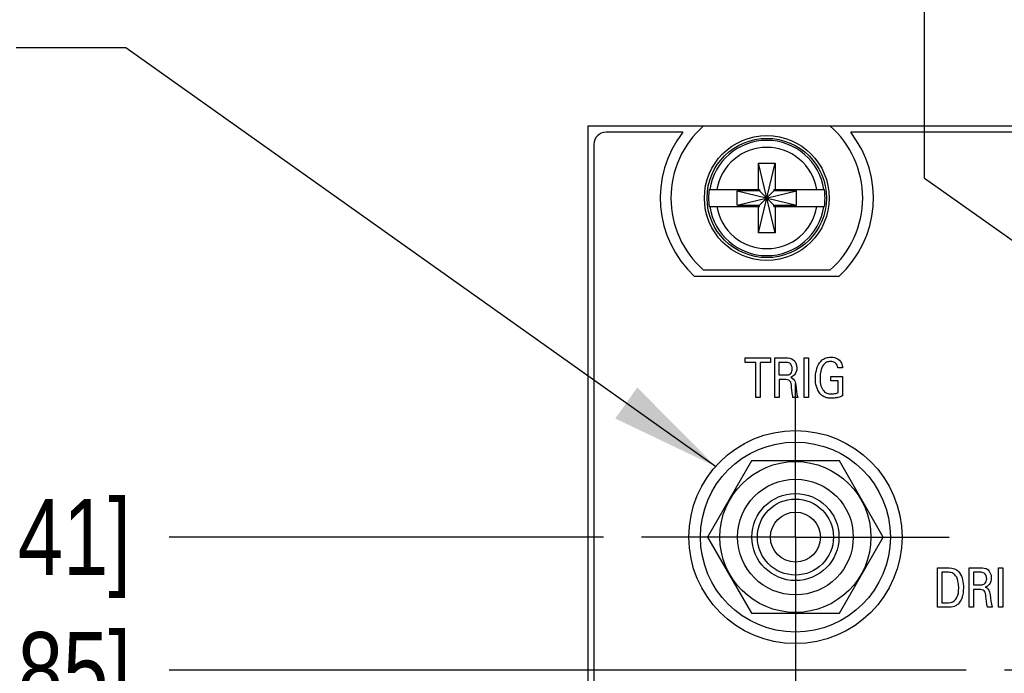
# Model space of a CAD drawing. Header units: inches. Extents: x 0.2 to 16.8, y 0.2 to 10.8.
# Tile 9 of 23: x 6.2 to 7.8, y 7.4 to 8.4. Entities that reach past the tile are written whole.
import ezdxf

# ---------------------------------------------------------------- set-up
doc = ezdxf.new("R2010")
doc.units = ezdxf.units.IN
doc.header["$LTSCALE"] = 0.935
doc.header["$MEASUREMENT"] = 0
doc.linetypes.add('CENTER', pattern=[0.6, 0.375, -0.075, 0.075, -0.075])
doc.layers.get('0').update_dxf_attribs({"linetype": 'CONTINUOUS'})
for name, color, linetype in [('DATUMCURVES', 7, 'CONTINUOUS'), ('DEFAULT_1', 7, 'CENTER'), ('DETAIL', 7, 'CONTINUOUS'), ('DIMENSIONS', 7, 'CONTINUOUS')]:
    doc.layers.add(name, color=color, linetype=linetype)
doc.styles.get("Standard").update_dxf_attribs({"font": 'txt', "width": 0.8})
doc.dimstyles.new('DIMSTYLE_1', dxfattribs={"dimtxt": 0.125, "dimasz": 0.18, "dimexe": 0.18, "dimexo": 0.0625, "dimgap": 0.09, "dimtad": 0, "dimtih": 1, "dimtoh": 1, "dimdec": 3, "dimzin": 4, "dimdsep": 46, "dimtxsty": 'STANDARD', "dimblk": '_FILLED', "dimblk1": '_FILLED', "dimblk2": '_FILLED', "dimcen": 0.09, "dimadec": 0, "dimazin": 0, "dimtp": 0.01, "dimtm": 0.01, "dimtfac": 1, "dimtdec": 3, "dimtofl": 0, "dimtmove": 0, "dimatfit": 3, "dimldrblk": '_FILLED', "dimfxl": 1, "dimtolj": 1, "dimtzin": 4, "dimarcsym": 0})
doc.dimstyles.get("Standard").update_dxf_attribs({"dimtxt": 0.125, "dimasz": 0.18, "dimexe": 0.18, "dimexo": 0.0625, "dimgap": 0.09, "dimtad": 0, "dimtih": 1, "dimtoh": 1, "dimdec": 3, "dimzin": 4, "dimdsep": 46, "dimtxsty": 'STANDARD', "dimblk": '_FILLED', "dimblk1": '_FILLED', "dimblk2": '_FILLED', "dimcen": 0.09, "dimadec": 0, "dimazin": 0, "dimtol": 1, "dimtp": 0.01, "dimtm": 0.01, "dimtfac": 1, "dimtdec": 3, "dimtofl": 0, "dimtmove": 0, "dimatfit": 3, "dimldrblk": '_FILLED', "dimfxl": 1, "dimtolj": 1, "dimtzin": 4, "dimarcsym": 0})

# ---------------------------------------------------------------- blocks, each defined once
blk = doc.blocks.new('*D8')
at = {"layer": 'DIMENSIONS', "color": 2, "linetype": 'CONTINUOUS'}
blk.add_line((7.749, 7.3804), (6.44, 7.3804), dxfattribs=at)
at = {"layer": 'DIMENSIONS', "color": 2, "linetype": 'CONTINUOUS', "insert": (6.3775, 7.4429), "char_height": 0.125, "width": 1.425, "attachment_point": 3, "line_spacing_factor": 0.9}
blk.add_mtext('4.049{\\Ftxt.shx;\\W1.000000;\\H0.125000; }[102.85]', dxfattribs=at)
blk = doc.blocks.new('_FILLED')
at = {"color": 0, "linetype": 'BYBLOCK'}
blk.add_solid([(0, 0), (-1, 0.1736), (-1, -0.1736)], dxfattribs=at)
blk = doc.blocks.new('*D9')
at = {"layer": 'DIMENSIONS', "color": 2, "linetype": 'CONTINUOUS'}
blk.add_line((7.1535, 7.5991), (6.44, 7.5991), dxfattribs=at)
at = {"layer": 'DIMENSIONS', "color": 2, "linetype": 'CONTINUOUS', "insert": (6.3775, 7.6616), "char_height": 0.125, "width": 1.425, "attachment_point": 3, "line_spacing_factor": 0.9}
blk.add_mtext('4.268{\\Ftxt.shx;\\W1.000000;\\H0.125000; }[108.41]', dxfattribs=at)
blk = doc.blocks.new('*D20')
at = {"layer": 'DIMENSIONS', "color": 2, "linetype": 'CONTINUOUS'}
for p, q in [((7.6804, 8.1879), (7.6804, 8.9992)), ((7.9365, 8.007), (7.6804, 8.1879)), ((7.9365, 7.5679), (7.9365, 8.007))]:
    blk.add_line(p, q, dxfattribs=at)
at = {"layer": 'DIMENSIONS', "color": 2, "linetype": 'CONTINUOUS', "insert": (7.6179, 9.0617), "char_height": 0.125, "width": 1.325, "attachment_point": 1, "rotation": 90, "line_spacing_factor": 0.9}
blk.add_mtext('1.885{\\Ftxt.shx;\\W1.000000;\\H0.125000; }[47.88]', dxfattribs=at)

msp = doc.modelspace()

# ---------------------------------------------------------------- linework, layer by layer
at = {"color": 7, "linetype": 'CONTINUOUS'}
for p, q in [((7.1275, 8.2741), (7.1275, 3.2071)), ((7.3177, 8.2741), (7.1275, 8.2741)), ((7.2838, 8.2641), (7.1575, 8.2641)), ((7.3177, 8.2746), (7.5252, 8.2746)), ((9.7177, 8.2741), (7.5252, 8.2741)), ((9.6838, 8.2641), (7.5592, 8.2641)), ((7.1375, 8.2441), (7.1375, 3.2371)), ((7.4077, 8.099), (7.4352, 8.2132)), ((7.4077, 8.1698), (7.4077, 8.2132)), ((7.4352, 8.099), (7.4077, 8.2132)), ((7.4077, 8.2132), (7.4352, 8.2132)), ((7.4352, 8.2132), (7.4352, 8.1698)), ((7.3268, 8.1698), (7.4097, 8.1698)), ((7.3729, 8.1444), (7.3729, 8.1678)), ((7.3729, 8.1678), (7.47, 8.1444)), ((7.4097, 8.1678), (7.3729, 8.1678)), ((7.3729, 8.1444), (7.47, 8.1678)), ((7.4097, 8.1698), (7.4097, 8.1678)), ((7.4097, 8.1444), (7.4332, 8.1678)), ((7.4332, 8.1444), (7.4097, 8.1678)), ((7.4332, 8.1698), (7.4332, 8.1678)), ((7.4332, 8.1698), (7.5161, 8.1698)), ((7.47, 8.1678), (7.4332, 8.1678)), ((7.47, 8.1444), (7.47, 8.1678)), ((7.3268, 8.1423), (7.4097, 8.1423)), ((7.3729, 8.1444), (7.4097, 8.1444)), ((7.4077, 8.099), (7.4077, 8.1423)), ((7.4097, 8.1423), (7.4097, 8.1444)), ((7.4332, 8.1423), (7.4332, 8.1444)), ((7.4332, 8.1444), (7.47, 8.1444)), ((7.4332, 8.1423), (7.5161, 8.1423)), ((7.4352, 8.1423), (7.4352, 8.099)), ((7.4352, 8.099), (7.4077, 8.099)), ((7.5252, 8.0376), (7.3177, 8.0376)), ((7.54, 8.0273), (7.303, 8.0273)), ((7.3963, 7.7241), (7.3241, 7.5991)), ((7.5406, 7.7241), (7.3963, 7.7241)), ((7.6128, 7.5991), (7.5406, 7.7241)), ((7.3241, 7.5991), (7.3963, 7.4741)), ((7.5406, 7.4741), (7.6128, 7.5991)), ((7.3963, 7.4741), (7.5406, 7.4741))]:
    msp.add_line(p, q, dxfattribs=at)
for centre, radius in [((7.4215, 8.1561), 0.1025), ((7.4215, 8.1561), 0.098), ((7.4685, 7.5991), 0.175), ((7.4685, 7.5991), 0.156), ((7.4685, 7.5991), 0.124), ((7.4685, 7.5991), 0.095), ((7.4685, 7.5991), 0.0715), ((7.4685, 7.5991), 0.0625), ((7.4685, 7.5991), 0.041)]:
    msp.add_circle(centre, radius, dxfattribs=at)
for centre, radius, start, end in [((7.1575, 8.2441), 0.02, 90, 180), ((7.4215, 8.1561), 0.175, 141.8922, 227.3792), ((7.4215, 8.1561), 0.1575, 131.203, 228.797), ((7.4215, 8.1561), 0.1575, 311.203, 48.797), ((7.4215, 8.1561), 0.175, 312.6208, 38.1078), ((7.4215, 8.1561), 0.0947, 8.3637, 171.6363), ((7.4215, 8.1561), 0.0832, 9.5336, 170.4664), ((7.4215, 8.1561), 0.0956, 171.7166, 188.2834), ((7.4215, 8.1561), 0.0956, 351.7166, 8.2834), ((7.4215, 8.1561), 0.0947, 188.3637, 351.6363), ((7.4215, 8.1561), 0.0832, 189.5336, 350.4664)]:
    msp.add_arc(centre, radius, start, end, dxfattribs=at)
at = {"layer": 'DATUMCURVES', "color": 40, "linetype": 'CONTINUOUS'}
for p, q in [((7.3858, 7.8859), (7.3858, 7.8936)), ((7.3858, 7.8936), (7.4278, 7.8936)), ((7.4278, 7.8936), (7.4278, 7.8859)), ((7.4345, 7.8285), (7.4345, 7.8936)), ((7.4345, 7.8936), (7.4531, 7.8936)), ((7.4827, 7.8285), (7.4827, 7.8936)), ((7.4827, 7.8936), (7.4899, 7.8936)), ((7.4899, 7.8936), (7.4899, 7.8285)), ((7.4033, 7.8859), (7.3858, 7.8859)), ((7.4033, 7.8285), (7.4033, 7.8859)), ((7.4104, 7.8859), (7.4104, 7.8285)), ((7.4278, 7.8859), (7.4104, 7.8859)), ((7.4415, 7.886), (7.4415, 7.8655)), ((7.4529, 7.886), (7.4415, 7.886)), ((7.5458, 7.8773), (7.5379, 7.8773)), ((7.4415, 7.8655), (7.4529, 7.8655)), ((7.4416, 7.8579), (7.4416, 7.8285)), ((7.4507, 7.8579), (7.4416, 7.8579)), ((7.5269, 7.8556), (7.5269, 7.8631)), ((7.5269, 7.8631), (7.546, 7.8631)), ((7.546, 7.8631), (7.546, 7.8311)), ((7.5388, 7.8556), (7.5269, 7.8556)), ((7.5388, 7.8364), (7.5388, 7.8556)), ((7.4104, 7.8285), (7.4033, 7.8285)), ((7.4416, 7.8285), (7.4345, 7.8285)), ((7.4722, 7.8285), (7.4645, 7.8285)), ((7.4899, 7.8285), (7.4827, 7.8285)), ((7.7019, 7.4838), (7.7019, 7.5488)), ((7.7019, 7.5488), (7.7169, 7.5488)), ((7.7091, 7.5413), (7.7091, 7.4911)), ((7.7177, 7.5413), (7.7091, 7.5413)), ((7.7537, 7.4838), (7.7537, 7.5488)), ((7.7537, 7.5488), (7.7723, 7.5488)), ((7.7607, 7.5412), (7.7607, 7.5208)), ((7.7721, 7.5412), (7.7607, 7.5412)), ((7.8019, 7.4838), (7.8019, 7.5488)), ((7.8019, 7.5488), (7.8091, 7.5488)), ((7.8091, 7.5488), (7.8091, 7.4838)), ((7.7607, 7.5208), (7.7721, 7.5208)), ((7.7609, 7.5131), (7.7609, 7.4838)), ((7.7699, 7.5131), (7.7609, 7.5131)), ((7.7091, 7.4911), (7.7162, 7.4911)), ((7.7165, 7.4838), (7.7019, 7.4838)), ((7.7609, 7.4838), (7.7537, 7.4838)), ((7.7914, 7.4838), (7.7837, 7.4838)), ((7.8091, 7.4838), (7.8019, 7.4838))]:
    msp.add_line(p, q, dxfattribs=at)
for points, knots in [([(7.4531, 7.8936), (7.4572, 7.8936), (7.4672, 7.8922), (7.4723, 7.8779), (7.469, 7.8663), (7.4634, 7.8623), (7.461, 7.8615)], [0, 0, 0, 0, 0.266467, 0.578202, 0.839358, 1, 1, 1, 1]), ([(7.5013, 7.86), (7.5013, 7.8621), (7.5019, 7.8727), (7.5058, 7.8844), (7.5125, 7.89)], [0, 0, 0, 0, 0.193639, 1, 1, 1, 1]), ([(7.5125, 7.89), (7.5148, 7.892), (7.5189, 7.8938), (7.524, 7.8946), (7.5272, 7.8947), (7.5306, 7.8945), (7.5363, 7.8933), (7.5403, 7.8903), (7.5423, 7.8877)], [0, 0, 0, 0, 0.276925, 0.389852, 0.470365, 0.575298, 0.698021, 1, 1, 1, 1]), ([(7.4632, 7.8755), (7.4632, 7.8788), (7.4611, 7.8855), (7.455, 7.886), (7.4529, 7.886)], [0, 0, 0, 0, 0.61168, 1, 1, 1, 1]), ([(7.4597, 7.867), (7.4601, 7.8672), (7.4624, 7.8693), (7.4632, 7.8728), (7.4632, 7.8755)], [0, 0, 0, 0, 0.140144, 1, 1, 1, 1]), ([(7.5262, 7.8875), (7.5239, 7.8875), (7.5193, 7.8869), (7.5128, 7.8811), (7.5096, 7.8719), (7.5089, 7.8646), (7.5089, 7.8611)], [0, 0, 0, 0, 0.19308, 0.379735, 0.703963, 1, 1, 1, 1]), ([(7.5379, 7.8773), (7.5376, 7.88), (7.5352, 7.8859), (7.5291, 7.8875), (7.5262, 7.8875)], [0, 0, 0, 0, 0.483825, 1, 1, 1, 1]), ([(7.5423, 7.8877), (7.543, 7.8868), (7.545, 7.8836), (7.5456, 7.8799), (7.5458, 7.8773)], [0, 0, 0, 0, 0.31582, 1, 1, 1, 1]), ([(7.4645, 7.8285), (7.4637, 7.8313), (7.463, 7.8371), (7.462, 7.8458), (7.4614, 7.8567), (7.4537, 7.8579), (7.4507, 7.8579)], [0, 0, 0, 0, 0.233254, 0.477568, 0.752617, 1, 1, 1, 1]), ([(7.4529, 7.8655), (7.4532, 7.8655), (7.4556, 7.8656), (7.4581, 7.8658), (7.4597, 7.867)], [0, 0, 0, 0, 0.161118, 1, 1, 1, 1]), ([(7.461, 7.8615), (7.4642, 7.8604), (7.4684, 7.8559), (7.4688, 7.8507), (7.4689, 7.849)], [0, 0, 0, 0, 0.66212, 1, 1, 1, 1]), ([(7.546, 7.8311), (7.5437, 7.8301), (7.5396, 7.8286), (7.5334, 7.8274), (7.5274, 7.8269), (7.5213, 7.8274), (7.5145, 7.8295), (7.5072, 7.8356), (7.5023, 7.8467), (7.5013, 7.8555), (7.5013, 7.86)], [0, 0, 0, 0, 0.11264, 0.193127, 0.286745, 0.384697, 0.46669, 0.606201, 0.796683, 1, 1, 1, 1]), ([(7.5089, 7.8611), (7.5089, 7.8541), (7.5096, 7.8433), (7.5195, 7.835), (7.5273, 7.834), (7.5338, 7.8347), (7.5374, 7.8359), (7.5388, 7.8364)], [0, 0, 0, 0, 0.434909, 0.600845, 0.760735, 0.911793, 1, 1, 1, 1]), ([(7.7379, 7.5403), (7.7403, 7.5369), (7.7435, 7.5287), (7.7449, 7.5143), (7.743, 7.5004), (7.7368, 7.4887), (7.7269, 7.4834), (7.72, 7.4838), (7.7165, 7.4838)], [0, 0, 0, 0, 0.167628, 0.344504, 0.577128, 0.726977, 0.85853, 1, 1, 1, 1]), ([(7.7169, 7.5488), (7.7225, 7.5488), (7.7312, 7.5482), (7.7366, 7.5422), (7.7379, 7.5403)], [0, 0, 0, 0, 0.709666, 1, 1, 1, 1]), ([(7.7366, 7.5154), (7.7366, 7.5182), (7.736, 7.5252), (7.7335, 7.5348), (7.7258, 7.5411), (7.7204, 7.5413), (7.7177, 7.5413)], [0, 0, 0, 0, 0.233474, 0.576297, 0.777775, 1, 1, 1, 1]), ([(7.7825, 7.5307), (7.7825, 7.534), (7.7803, 7.5407), (7.7742, 7.5412), (7.7721, 7.5412)], [0, 0, 0, 0, 0.611638, 1, 1, 1, 1]), ([(7.7723, 7.5488), (7.7764, 7.5488), (7.7864, 7.5474), (7.7915, 7.5331), (7.7883, 7.5215), (7.7826, 7.5175), (7.7802, 7.5167)], [0, 0, 0, 0, 0.266537, 0.57816, 0.839339, 1, 1, 1, 1]), ([(7.7721, 7.5208), (7.7725, 7.5208), (7.7748, 7.5208), (7.7774, 7.521), (7.7789, 7.5222)], [0, 0, 0, 0, 0.1612, 1, 1, 1, 1]), ([(7.7789, 7.5222), (7.7793, 7.5225), (7.7816, 7.5246), (7.7825, 7.528), (7.7825, 7.5307)], [0, 0, 0, 0, 0.139882, 1, 1, 1, 1]), ([(7.7298, 7.4947), (7.7314, 7.4962), (7.7357, 7.5025), (7.7366, 7.5102), (7.7366, 7.5154)], [0, 0, 0, 0, 0.29635, 1, 1, 1, 1]), ([(7.7837, 7.4838), (7.783, 7.4865), (7.7822, 7.4923), (7.7812, 7.501), (7.7806, 7.5119), (7.7729, 7.5131), (7.7699, 7.5131)], [0, 0, 0, 0, 0.233159, 0.477507, 0.752557, 1, 1, 1, 1]), ([(7.7802, 7.5167), (7.7835, 7.5157), (7.7876, 7.5111), (7.788, 7.5059), (7.7882, 7.5042)], [0, 0, 0, 0, 0.662133, 1, 1, 1, 1])]:
    msp.add_open_spline(points, degree=3, knots=knots, dxfattribs=at)
for points in [[(7.4689, 7.849), (7.4696, 7.8421), (7.4703, 7.8352), (7.4722, 7.8285)], [(7.7882, 7.5042), (7.7888, 7.4973), (7.7895, 7.4904), (7.7914, 7.4838)], [(7.7162, 7.4911), (7.7208, 7.4911), (7.7263, 7.4915), (7.7298, 7.4947)]]:
    msp.add_open_spline(points, degree=3, dxfattribs=at)
at = {"layer": 'DEFAULT_1', "color": 7, "linetype": 'CENTER'}
for p, q in [((7.4685, 7.5991), (7.4685, 7.8516)), ((7.4685, 7.5991), (7.216, 7.5991)), ((7.4685, 7.5991), (7.4685, 7.3466)), ((7.4685, 7.5991), (7.721, 7.5991)), ((7.9365, 7.3804), (7.8115, 7.3804))]:
    msp.add_line(p, q, dxfattribs=at)

# ---------------------------------------------------------------- dimensions: what is measured, and where the dimension line sits
at = {"layer": 'DIMENSIONS', "color": 2, "linetype": 'CONTINUOUS'}
for feature_location, offset, origin, picture, middle in [((7.9364551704, 7.5679145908), (-0.2560396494, 1.4312446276), (9.8214551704, 7.5054145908), '*D20', (7.680415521, 9.7241592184)), ((7.1535, 7.5991), (-0.7135, 0), (7.216, 3.3312), '*D9', (5.365, 7.5991)), ((7.749, 7.3804), (-1.309, 0), (7.8115, 3.3312), '*D8', (5.365, 7.3804))]:
    dim = msp.add_ordinate_dim(feature_location=feature_location, offset=offset, dtype=0, origin=origin, dimstyle='DIMSTYLE_1', dxfattribs=at)
    dim.commit()
    dim.dimension.update_dxf_attribs({"geometry": picture, "text_midpoint": middle})

# ---------------------------------------------------------------- leaders
at = {"layer": 'DETAIL', "color": 2, "linetype": 'CONTINUOUS'}
msp.add_leader([(7.3375, 7.7151), (6.3692, 8.4029), (6.1892, 8.4029)], dimstyle='STANDARD', override={"dimtad": 0}, dxfattribs=at)

doc.saveas('drawing.dxf')
